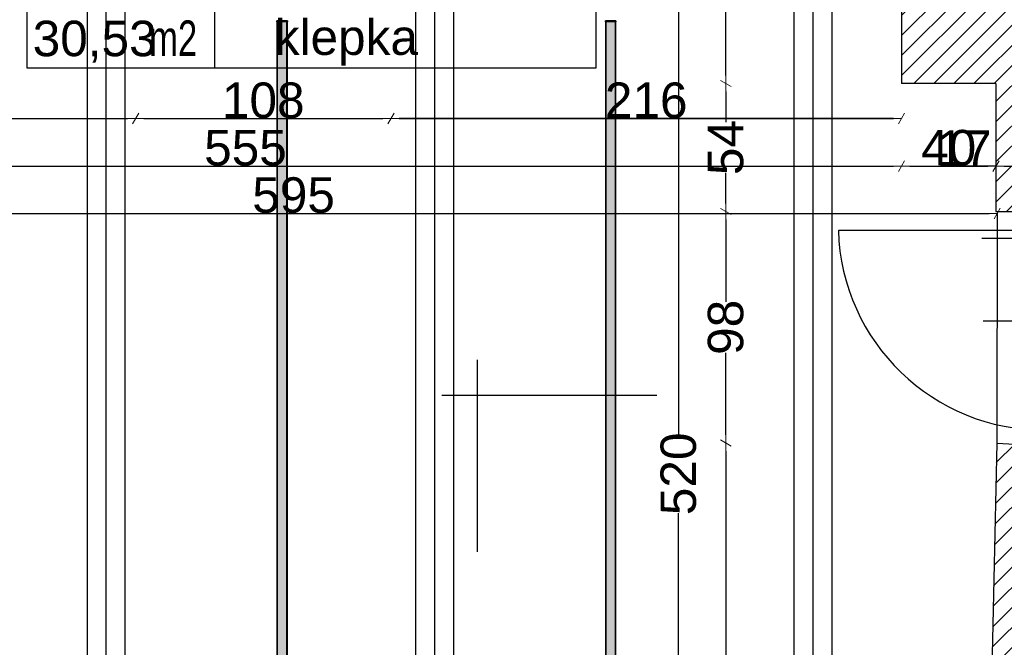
# Model space of a CAD drawing. Header units: millimetres. Extents: x 77315 to 1057463, y -108895 to -47643.
# Tile 35 of 62: x 97534 to 101700, y -103016 to -100363. Entities that reach past the tile are written whole.
import ezdxf

# ---------------------------------------------------------------- set-up
doc = ezdxf.new("R2010")
doc.units = ezdxf.units.MM
doc.header["$MEASUREMENT"] = 0
for name, color, linetype in [('A-DRZWI', 7, 'Continuous'), ('A-OPISY-2', 7, 'Continuous'), ('A-OPISY-3', 7, 'Continuous'), ('belki nad', 7, 'Continuous'), ('DIM MALY', 7, 'Continuous'), ('Drawing & Figure', 7, 'Continuous'), ('linia nadproza', 7, 'Continuous'), ('Nowe_Interior - Lamp', 7, 'Continuous'), ('opisy inne', 7, 'Continuous'), ('OSIE', 7, 'Continuous'), ('SCIANY_KONSTR', 7, 'Continuous'), ('Structural - Bearing', 7, 'Continuous')]:
    doc.layers.add(name, color=color, linetype=linetype)
doc.styles.add('STYL_AUTOMATYCZNY_1', font='arial.ttf')
doc.styles.add('STYL_AUTOMATYCZNY_2', font='arial.ttf')
doc.styles.add('STYL_AUTOMATYCZNY_4', font='arial.ttf', dxfattribs={"width": 0.7})
doc.dimstyles.new('STYL_AUTOMATYCZNY__1', dxfattribs={"dimtxt": 150, "dimasz": 34.231941, "dimexe": 0.18, "dimexo": 0.0625, "dimgap": 0, "dimtad": 1, "dimdec": 0, "dimlfac": 0.1, "dimzin": 0, "dimdsep": 46, "dimtxsty": 'STYL_AUTOMATYCZNY_2', "dimblk": 'ARROWHEAD_2', "dimblk1": 'ARROWHEAD_2', "dimblk2": 'ARROWHEAD_2', "dimcen": 0.09, "dimse1": 1, "dimse2": 1, "dimclrd": 7, "dimclre": 7, "dimclrt": 7, "dimadec": 0, "dimazin": 0, "dimtfac": 1, "dimtdec": 4, "dimtmove": 0, "dimatfit": 3, "dimfxl": 0, "dimtolj": 1, "dimtzin": 0, "dimarcsym": 0})
doc.dimstyles.new('STYL_AUTOMATYCZNY__2', dxfattribs={"dimtxt": 150, "dimasz": 34.231941, "dimexe": 0.18, "dimexo": 0.0625, "dimgap": 0, "dimtad": 1, "dimtih": 1, "dimtoh": 1, "dimdec": 0, "dimlfac": 0.1, "dimzin": 0, "dimdsep": 46, "dimtxsty": 'STYL_AUTOMATYCZNY_2', "dimblk": 'ARROWHEAD_2', "dimblk1": 'ARROWHEAD_2', "dimblk2": 'ARROWHEAD_2', "dimcen": 0.09, "dimse1": 1, "dimse2": 1, "dimclrd": 7, "dimclre": 7, "dimclrt": 7, "dimadec": 0, "dimazin": 0, "dimtfac": 1, "dimtdec": 4, "dimtmove": 0, "dimatfit": 3, "dimfxl": 0, "dimtolj": 1, "dimtzin": 0, "dimarcsym": 0})
pattern_1 = [(45, (0, 0), (-42.426407, 42.426407), [])]

# ---------------------------------------------------------------- blocks, each defined once
blk = doc.blocks.new('ARROWHEAD_2')
at = {"color": 0, "linetype": 'Continuous', "lineweight": 0}
for p, q in [((0, 0), (-1, 0)), ((-0.38, -0.66), (0.38, 0.66))]:
    blk.add_line(p, q, dxfattribs=at)
blk = doc.blocks.new('*D15')
at = {"layer": 'Defpoints', "color": 0}
for p in [(101265, -100741.8), (101664.2, -100741.8), (101664.2, -100981.9)]:
    blk.add_point(p, dxfattribs=at)
at = {"layer": 'DIM MALY', "color": 7, "lineweight": -2}
blk.add_line((101299.3, -100981.9), (101629.9, -100981.9), dxfattribs=at)
at = {"layer": 'DIM MALY', "color": 7, "lineweight": -2, "xscale": 34.23194115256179, "yscale": 34.23194115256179, "zscale": 34.23194115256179, "rotation": 180}
blk.add_blockref('ARROWHEAD_2', (101265, -100981.9), dxfattribs=at)
at = {"layer": 'DIM MALY', "color": 7, "lineweight": -2, "xscale": 34.23194115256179, "yscale": 34.23194115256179, "zscale": 34.23194115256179}
blk.add_blockref('ARROWHEAD_2', (101664.2, -100981.9), dxfattribs=at)
at = {"layer": 'DIM MALY', "color": 7, "insert": (101464.3, -100905.3), "char_height": 150, "attachment_point": 5, "style": 'STYL_AUTOMATYCZNY_2'}
blk.add_mtext('\\A1;40', dxfattribs=at)
blk = doc.blocks.new('*D105')
at = {"layer": 'Defpoints', "color": 0}
for p in [(99105, -100714.7), (101265, -100714.7), (99105, -100781.5)]:
    blk.add_point(p, dxfattribs=at)
at = {"layer": 'DIM MALY', "color": 7, "lineweight": -2}
blk.add_line((101230.8, -100781.5), (99139.3, -100781.5), dxfattribs=at)
at = {"layer": 'DIM MALY', "color": 7, "lineweight": -2, "xscale": 34.23194115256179, "yscale": 34.23194115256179, "zscale": 34.23194115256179, "rotation": 180}
blk.add_blockref('ARROWHEAD_2', (99105, -100781.5), dxfattribs=at)
at = {"layer": 'DIM MALY', "color": 7, "lineweight": -2, "xscale": 34.23194115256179, "yscale": 34.23194115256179, "zscale": 34.23194115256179}
blk.add_blockref('ARROWHEAD_2', (101265, -100781.5), dxfattribs=at)
at = {"layer": 'DIM MALY', "color": 7, "insert": (100184.7, -100704.9), "char_height": 150, "attachment_point": 5, "style": 'STYL_AUTOMATYCZNY_2'}
blk.add_mtext('\\A1;216', dxfattribs=at)
blk = doc.blocks.new('*D107')
at = {"layer": 'Defpoints', "color": 0}
for p in [(101834.1, -100981.9), (101834.1, -101086.9), (101664.2, -101132.7)]:
    blk.add_point(p, dxfattribs=at)
at = {"layer": 'DIM MALY', "color": 7, "lineweight": -2}
for p, q in [((101629.9, -100981.9), (101429.2, -100981.9)), ((101664.2, -100981.9), (101629.9, -100981.9)), ((101698.4, -100981.9), (101799.9, -100981.9))]:
    blk.add_line(p, q, dxfattribs=at)
at = {"layer": 'DIM MALY', "color": 7, "lineweight": -2, "xscale": 34.23194115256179, "yscale": 34.23194115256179, "zscale": 34.23194115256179, "rotation": 180}
blk.add_blockref('ARROWHEAD_2', (101664.2, -100981.9), dxfattribs=at)
at = {"layer": 'DIM MALY', "color": 7, "lineweight": -2, "xscale": 34.23194115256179, "yscale": 34.23194115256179, "zscale": 34.23194115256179}
blk.add_blockref('ARROWHEAD_2', (101834.1, -100981.9), dxfattribs=at)
at = {"layer": 'DIM MALY', "color": 7, "insert": (101529.5, -100906.6), "char_height": 150, "attachment_point": 5, "style": 'STYL_AUTOMATYCZNY_2'}
blk.add_mtext('\\A1;17', dxfattribs=at)
blk = doc.blocks.new('*D109')
at = {"layer": 'Defpoints', "color": 0}
for p in [(98025, -100714.7), (99105, -100714.7), (99105, -100781.5)]:
    blk.add_point(p, dxfattribs=at)
at = {"layer": 'DIM MALY', "color": 7, "lineweight": -2}
blk.add_line((98059.3, -100781.5), (99070.8, -100781.5), dxfattribs=at)
at = {"layer": 'DIM MALY', "color": 7, "lineweight": -2, "xscale": 34.23194115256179, "yscale": 34.23194115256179, "zscale": 34.23194115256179, "rotation": 180}
blk.add_blockref('ARROWHEAD_2', (98025, -100781.5), dxfattribs=at)
at = {"layer": 'DIM MALY', "color": 7, "lineweight": -2, "xscale": 34.23194115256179, "yscale": 34.23194115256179, "zscale": 34.23194115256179}
blk.add_blockref('ARROWHEAD_2', (99105, -100781.5), dxfattribs=at)
at = {"layer": 'DIM MALY', "color": 7, "insert": (98564.7, -100704.9), "char_height": 150, "attachment_point": 5, "style": 'STYL_AUTOMATYCZNY_2'}
blk.add_mtext('\\A1;108', dxfattribs=at)
blk = doc.blocks.new('*D110')
at = {"layer": 'Defpoints', "color": 0}
for p in [(99105, -100714.7), (101265, -100714.7), (101265, -100781.5)]:
    blk.add_point(p, dxfattribs=at)
at = {"layer": 'DIM MALY', "color": 7, "lineweight": -2}
blk.add_line((99139.3, -100781.5), (101230.8, -100781.5), dxfattribs=at)
at = {"layer": 'DIM MALY', "color": 7, "lineweight": -2, "xscale": 34.23194115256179, "yscale": 34.23194115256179, "zscale": 34.23194115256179, "rotation": 180}
blk.add_blockref('ARROWHEAD_2', (99105, -100781.5), dxfattribs=at)
at = {"layer": 'DIM MALY', "color": 7, "lineweight": -2, "xscale": 34.23194115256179, "yscale": 34.23194115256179, "zscale": 34.23194115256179}
blk.add_blockref('ARROWHEAD_2', (101265, -100781.5), dxfattribs=at)
at = {"layer": 'DIM MALY', "color": 7, "insert": (100184.7, -100704.9), "char_height": 150, "attachment_point": 5, "style": 'STYL_AUTOMATYCZNY_2'}
blk.add_mtext('\\A1;216', dxfattribs=at)
blk = doc.blocks.new('*D117')
at = {"layer": 'Defpoints', "color": 0}
for p in [(95717.8, -100764.2), (101669.1, -101182.2), (101669.1, -101266.2)]:
    blk.add_point(p, dxfattribs=at)
at = {"layer": 'DIM MALY', "color": 7, "lineweight": -2}
blk.add_line((95752, -101182.2), (101634.9, -101182.2), dxfattribs=at)
at = {"layer": 'DIM MALY', "color": 7, "lineweight": -2, "xscale": 34.23194115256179, "yscale": 34.23194115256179, "zscale": 34.23194115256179, "rotation": 180}
blk.add_blockref('ARROWHEAD_2', (95717.8, -101182.2), dxfattribs=at)
at = {"layer": 'DIM MALY', "color": 7, "lineweight": -2, "xscale": 34.23194115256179, "yscale": 34.23194115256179, "zscale": 34.23194115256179}
blk.add_blockref('ARROWHEAD_2', (101669.1, -101182.2), dxfattribs=at)
at = {"layer": 'DIM MALY', "color": 7, "insert": (98693.1, -101105.6), "char_height": 150, "attachment_point": 5, "style": 'STYL_AUTOMATYCZNY_2'}
blk.add_mtext('\\A1;595', dxfattribs=at)
blk = doc.blocks.new('*D118')
at = {"layer": 'Defpoints', "color": 0}
for p in [(100521.3, -99682.9), (100823.3, -99682.9), (100823.3, -100632.9)]:
    blk.add_point(p, dxfattribs=at)
at = {"layer": 'DIM MALY', "color": 7, "lineweight": -2}
for p, q in [((100521.3, -99717.1), (100521.3, -100050.1)), ((100521.3, -100598.6), (100521.3, -100266.1))]:
    blk.add_line(p, q, dxfattribs=at)
at = {"layer": 'DIM MALY', "color": 7, "lineweight": -2, "xscale": 34.23194115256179, "yscale": 34.23194115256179, "zscale": 34.23194115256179}
for p, rotation in [((100521.3, -99682.9), 90), ((100521.3, -100632.9), 270)]:
    blk.add_blockref('ARROWHEAD_2', p, dxfattribs=dict(at, rotation=rotation))
at = {"layer": 'DIM MALY', "color": 7, "insert": (100521.3, -100158.1), "char_height": 150, "attachment_point": 5, "rotation": 90, "style": 'STYL_AUTOMATYCZNY_2'}
blk.add_mtext('\\A1;95', dxfattribs=at)
blk = doc.blocks.new('*D122')
at = {"layer": 'Defpoints', "color": 0}
for p in [(100521.3, -100632.9), (100823.3, -100632.9), (101187.3, -101174.4)]:
    blk.add_point(p, dxfattribs=at)
at = {"layer": 'DIM MALY', "color": 7, "lineweight": -2}
for p, q in [((100521.3, -100667.1), (100521.3, -100796.8)), ((100521.3, -101140.2), (100521.3, -101011))]:
    blk.add_line(p, q, dxfattribs=at)
at = {"layer": 'DIM MALY', "color": 7, "lineweight": -2, "xscale": 34.23194115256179, "yscale": 34.23194115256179, "zscale": 34.23194115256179}
for p, rotation in [((100521.3, -100632.9), 90), ((100521.3, -101174.4), 270)]:
    blk.add_blockref('ARROWHEAD_2', p, dxfattribs=dict(at, rotation=rotation))
at = {"layer": 'DIM MALY', "color": 7, "insert": (100521.3, -100903.9), "char_height": 150, "attachment_point": 5, "rotation": 90, "style": 'STYL_AUTOMATYCZNY_2'}
blk.add_mtext('\\A1;54', dxfattribs=at)
blk = doc.blocks.new('*D123')
at = {"layer": 'Defpoints', "color": 0}
for p in [(100521.3, -99682.9), (100823.3, -99682.9), (100823.3, -100632.9)]:
    blk.add_point(p, dxfattribs=at)
at = {"layer": 'DIM MALY', "color": 7, "lineweight": -2}
for p, q in [((100521.3, -99717.1), (100521.3, -100050.1)), ((100521.3, -100598.6), (100521.3, -100266.1))]:
    blk.add_line(p, q, dxfattribs=at)
at = {"layer": 'DIM MALY', "color": 7, "lineweight": -2, "xscale": 34.23194115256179, "yscale": 34.23194115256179, "zscale": 34.23194115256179}
for p, rotation in [((100521.3, -99682.9), 90), ((100521.3, -100632.9), 270)]:
    blk.add_blockref('ARROWHEAD_2', p, dxfattribs=dict(at, rotation=rotation))
at = {"layer": 'DIM MALY', "color": 7, "insert": (100521.3, -100158.1), "char_height": 150, "attachment_point": 5, "rotation": 90, "style": 'STYL_AUTOMATYCZNY_2'}
blk.add_mtext('\\A1;95', dxfattribs=at)
blk = doc.blocks.new('*D124')
at = {"layer": 'Defpoints', "color": 0}
for p in [(100521.3, -101174.4), (101187.3, -101174.4), (101222.4, -102152.9)]:
    blk.add_point(p, dxfattribs=at)
at = {"layer": 'DIM MALY', "color": 7, "lineweight": -2}
for p, q in [((100521.3, -101208.6), (100521.3, -101556.3)), ((100521.3, -102118.6), (100521.3, -101771.5))]:
    blk.add_line(p, q, dxfattribs=at)
at = {"layer": 'DIM MALY', "color": 7, "lineweight": -2, "xscale": 34.23194115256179, "yscale": 34.23194115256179, "zscale": 34.23194115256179}
for p, rotation in [((100521.3, -101174.4), 90), ((100521.3, -102152.9), 270)]:
    blk.add_blockref('ARROWHEAD_2', p, dxfattribs=dict(at, rotation=rotation))
at = {"layer": 'DIM MALY', "color": 7, "insert": (100521.3, -101663.9), "char_height": 150, "attachment_point": 5, "rotation": 90, "style": 'STYL_AUTOMATYCZNY_2'}
blk.add_mtext('\\A1;98', dxfattribs=at)
blk = doc.blocks.new('*D125')
at = {"layer": 'Defpoints', "color": 0}
for p in [(100521.3, -100632.9), (100823.3, -100632.9), (101187.3, -101174.4)]:
    blk.add_point(p, dxfattribs=at)
at = {"layer": 'DIM MALY', "color": 7, "lineweight": -2}
for p, q in [((100521.3, -100667.1), (100521.3, -100796.8)), ((100521.3, -101140.2), (100521.3, -101011))]:
    blk.add_line(p, q, dxfattribs=at)
at = {"layer": 'DIM MALY', "color": 7, "lineweight": -2, "xscale": 34.23194115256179, "yscale": 34.23194115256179, "zscale": 34.23194115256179}
for p, rotation in [((100521.3, -100632.9), 90), ((100521.3, -101174.4), 270)]:
    blk.add_blockref('ARROWHEAD_2', p, dxfattribs=dict(at, rotation=rotation))
at = {"layer": 'DIM MALY', "color": 7, "insert": (100521.3, -100903.9), "char_height": 150, "attachment_point": 5, "rotation": 90, "style": 'STYL_AUTOMATYCZNY_2'}
blk.add_mtext('\\A1;54', dxfattribs=at)
blk = doc.blocks.new('*D126')
at = {"layer": 'Defpoints', "color": 0}
for p in [(100521.3, -99682.9), (100823.3, -99682.9), (100823.3, -100632.9)]:
    blk.add_point(p, dxfattribs=at)
at = {"layer": 'DIM MALY', "color": 7, "lineweight": -2}
for p, q in [((100521.3, -99717.1), (100521.3, -100050.1)), ((100521.3, -100598.6), (100521.3, -100266.1))]:
    blk.add_line(p, q, dxfattribs=at)
at = {"layer": 'DIM MALY', "color": 7, "lineweight": -2, "xscale": 34.23194115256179, "yscale": 34.23194115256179, "zscale": 34.23194115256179}
for p, rotation in [((100521.3, -99682.9), 90), ((100521.3, -100632.9), 270)]:
    blk.add_blockref('ARROWHEAD_2', p, dxfattribs=dict(at, rotation=rotation))
at = {"layer": 'DIM MALY', "color": 7, "insert": (100521.3, -100158.1), "char_height": 150, "attachment_point": 5, "rotation": 90, "style": 'STYL_AUTOMATYCZNY_2'}
blk.add_mtext('\\A1;95', dxfattribs=at)
blk = doc.blocks.new('*D127')
at = {"layer": 'Defpoints', "color": 0}
for p in [(100521.3, -102152.9), (101222.4, -102152.9), (101222.4, -104882.9)]:
    blk.add_point(p, dxfattribs=at)
at = {"layer": 'DIM MALY', "color": 7, "lineweight": -2}
for p, q in [((100521.3, -102187.1), (100521.3, -103351.2)), ((100521.3, -104848.6), (100521.3, -103685.2))]:
    blk.add_line(p, q, dxfattribs=at)
at = {"layer": 'DIM MALY', "color": 7, "lineweight": -2, "xscale": 34.23194115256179, "yscale": 34.23194115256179, "zscale": 34.23194115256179}
for p, rotation in [((100521.3, -102152.9), 90), ((100521.3, -104882.9), 270)]:
    blk.add_blockref('ARROWHEAD_2', p, dxfattribs=dict(at, rotation=rotation))
at = {"layer": 'DIM MALY', "color": 7, "insert": (100521.3, -103518.2), "char_height": 150, "attachment_point": 5, "rotation": 90, "style": 'STYL_AUTOMATYCZNY_2'}
blk.add_mtext('\\A1;273', dxfattribs=at)
blk = doc.blocks.new('*D128')
at = {"layer": 'Defpoints', "color": 0}
for p in [(100521.3, -101174.4), (101187.3, -101174.4), (101222.4, -102152.9)]:
    blk.add_point(p, dxfattribs=at)
at = {"layer": 'DIM MALY', "color": 7, "lineweight": -2}
for p, q in [((100521.3, -101208.6), (100521.3, -101556.3)), ((100521.3, -102118.6), (100521.3, -101771.5))]:
    blk.add_line(p, q, dxfattribs=at)
at = {"layer": 'DIM MALY', "color": 7, "lineweight": -2, "xscale": 34.23194115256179, "yscale": 34.23194115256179, "zscale": 34.23194115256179}
for p, rotation in [((100521.3, -101174.4), 90), ((100521.3, -102152.9), 270)]:
    blk.add_blockref('ARROWHEAD_2', p, dxfattribs=dict(at, rotation=rotation))
at = {"layer": 'DIM MALY', "color": 7, "insert": (100521.3, -101663.9), "char_height": 150, "attachment_point": 5, "rotation": 90, "style": 'STYL_AUTOMATYCZNY_2'}
blk.add_mtext('\\A1;98', dxfattribs=at)
blk = doc.blocks.new('*D129')
at = {"layer": 'Defpoints', "color": 0}
for p in [(100521.3, -100632.9), (100823.3, -100632.9), (101187.3, -101174.4)]:
    blk.add_point(p, dxfattribs=at)
at = {"layer": 'DIM MALY', "color": 7, "lineweight": -2}
for p, q in [((100521.3, -100667.1), (100521.3, -100796.8)), ((100521.3, -101140.2), (100521.3, -101011))]:
    blk.add_line(p, q, dxfattribs=at)
at = {"layer": 'DIM MALY', "color": 7, "lineweight": -2, "xscale": 34.23194115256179, "yscale": 34.23194115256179, "zscale": 34.23194115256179}
for p, rotation in [((100521.3, -100632.9), 90), ((100521.3, -101174.4), 270)]:
    blk.add_blockref('ARROWHEAD_2', p, dxfattribs=dict(at, rotation=rotation))
at = {"layer": 'DIM MALY', "color": 7, "insert": (100521.3, -100903.9), "char_height": 150, "attachment_point": 5, "rotation": 90, "style": 'STYL_AUTOMATYCZNY_2'}
blk.add_mtext('\\A1;54', dxfattribs=at)
blk = doc.blocks.new('*D130')
at = {"layer": 'Defpoints', "color": 0}
for p in [(100521.3, -99682.9), (100823.3, -99682.9), (100823.3, -100632.9)]:
    blk.add_point(p, dxfattribs=at)
at = {"layer": 'DIM MALY', "color": 7, "lineweight": -2}
for p, q in [((100521.3, -99717.1), (100521.3, -100050.1)), ((100521.3, -100598.6), (100521.3, -100266.1))]:
    blk.add_line(p, q, dxfattribs=at)
at = {"layer": 'DIM MALY', "color": 7, "lineweight": -2, "xscale": 34.23194115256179, "yscale": 34.23194115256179, "zscale": 34.23194115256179}
for p, rotation in [((100521.3, -99682.9), 90), ((100521.3, -100632.9), 270)]:
    blk.add_blockref('ARROWHEAD_2', p, dxfattribs=dict(at, rotation=rotation))
at = {"layer": 'DIM MALY', "color": 7, "insert": (100521.3, -100158.1), "char_height": 150, "attachment_point": 5, "rotation": 90, "style": 'STYL_AUTOMATYCZNY_2'}
blk.add_mtext('\\A1;95', dxfattribs=at)
blk = doc.blocks.new('*D260')
at = {"layer": 'Defpoints', "color": 0}
for p in [(101265, -100734.3), (101265, -100981.9), (95714.8, -101083.7)]:
    blk.add_point(p, dxfattribs=at)
at = {"layer": 'DIM MALY', "color": 7, "lineweight": -2}
blk.add_line((95749, -100981.9), (101230.8, -100981.9), dxfattribs=at)
at = {"layer": 'DIM MALY', "color": 7, "lineweight": -2, "xscale": 34.23194115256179, "yscale": 34.23194115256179, "zscale": 34.23194115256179, "rotation": 180}
blk.add_blockref('ARROWHEAD_2', (95714.8, -100981.9), dxfattribs=at)
at = {"layer": 'DIM MALY', "color": 7, "lineweight": -2, "xscale": 34.23194115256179, "yscale": 34.23194115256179, "zscale": 34.23194115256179}
blk.add_blockref('ARROWHEAD_2', (101265, -100981.9), dxfattribs=at)
at = {"layer": 'DIM MALY', "color": 7, "insert": (98489.5, -100905.6), "char_height": 150, "attachment_point": 5, "style": 'STYL_AUTOMATYCZNY_2'}
blk.add_mtext('\\A1;555', dxfattribs=at)
blk = doc.blocks.new('*D297')
at = {"layer": 'Defpoints', "color": 0}
for p in [(100396.3, -99682.9), (100321.3, -104882.9), (100465.8, -104882.9)]:
    blk.add_point(p, dxfattribs=at)
at = {"layer": 'DIM MALY', "color": 7, "lineweight": -2}
for p, q in [((100321.3, -99717.1), (100321.3, -102117.8)), ((100321.3, -104848.6), (100321.3, -102448.7))]:
    blk.add_line(p, q, dxfattribs=at)
at = {"layer": 'DIM MALY', "color": 7, "lineweight": -2, "xscale": 34.23194115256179, "yscale": 34.23194115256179, "zscale": 34.23194115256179}
for p, rotation in [((100321.3, -99682.9), 90), ((100321.3, -104882.9), 270)]:
    blk.add_blockref('ARROWHEAD_2', p, dxfattribs=dict(at, rotation=rotation))
at = {"layer": 'DIM MALY', "color": 7, "insert": (100321.3, -102283.2), "char_height": 150, "attachment_point": 5, "rotation": 90, "style": 'STYL_AUTOMATYCZNY_2'}
blk.add_mtext('\\A1;520', dxfattribs=at)
blk = doc.blocks.new('*D331')
at = {"layer": 'Defpoints', "color": 0}
for p in [(98025, -100714.7), (98025, -100781.5), (95724.1, -100893.5)]:
    blk.add_point(p, dxfattribs=at)
at = {"layer": 'DIM MALY', "color": 7, "lineweight": -2}
blk.add_line((95758.3, -100781.5), (97990.8, -100781.5), dxfattribs=at)
at = {"layer": 'DIM MALY', "color": 7, "lineweight": -2, "xscale": 34.23194115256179, "yscale": 34.23194115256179, "zscale": 34.23194115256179, "rotation": 180}
blk.add_blockref('ARROWHEAD_2', (95724.1, -100781.5), dxfattribs=at)
at = {"layer": 'DIM MALY', "color": 7, "lineweight": -2, "xscale": 34.23194115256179, "yscale": 34.23194115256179, "zscale": 34.23194115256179}
blk.add_blockref('ARROWHEAD_2', (98025, -100781.5), dxfattribs=at)
at = {"layer": 'DIM MALY', "color": 7, "insert": (96874.2, -100704.9), "char_height": 150, "attachment_point": 5, "style": 'STYL_AUTOMATYCZNY_2'}
blk.add_mtext('\\A1;230', dxfattribs=at)
blk = doc.blocks.new('*D332')
at = {"layer": 'Defpoints', "color": 0}
for p in [(98025, -100714.7), (99105, -100714.7), (99105, -100781.5)]:
    blk.add_point(p, dxfattribs=at)
at = {"layer": 'DIM MALY', "color": 7, "lineweight": -2}
blk.add_line((98059.3, -100781.5), (99070.8, -100781.5), dxfattribs=at)
at = {"layer": 'DIM MALY', "color": 7, "lineweight": -2, "xscale": 34.23194115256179, "yscale": 34.23194115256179, "zscale": 34.23194115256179, "rotation": 180}
blk.add_blockref('ARROWHEAD_2', (98025, -100781.5), dxfattribs=at)
at = {"layer": 'DIM MALY', "color": 7, "lineweight": -2, "xscale": 34.23194115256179, "yscale": 34.23194115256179, "zscale": 34.23194115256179}
blk.add_blockref('ARROWHEAD_2', (99105, -100781.5), dxfattribs=at)
at = {"layer": 'DIM MALY', "color": 7, "insert": (98564.7, -100704.9), "char_height": 150, "attachment_point": 5, "style": 'STYL_AUTOMATYCZNY_2'}
blk.add_mtext('\\A1;108', dxfattribs=at)
blk = doc.blocks.new('*D333')
at = {"layer": 'Defpoints', "color": 0}
for p in [(99105, -100714.7), (101265, -100714.7), (101265, -100781.5)]:
    blk.add_point(p, dxfattribs=at)
at = {"layer": 'DIM MALY', "color": 7, "lineweight": -2}
blk.add_line((99139.3, -100781.5), (101230.8, -100781.5), dxfattribs=at)
at = {"layer": 'DIM MALY', "color": 7, "lineweight": -2, "xscale": 34.23194115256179, "yscale": 34.23194115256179, "zscale": 34.23194115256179, "rotation": 180}
blk.add_blockref('ARROWHEAD_2', (99105, -100781.5), dxfattribs=at)
at = {"layer": 'DIM MALY', "color": 7, "lineweight": -2, "xscale": 34.23194115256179, "yscale": 34.23194115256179, "zscale": 34.23194115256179}
blk.add_blockref('ARROWHEAD_2', (101265, -100781.5), dxfattribs=at)
at = {"layer": 'DIM MALY', "color": 7, "insert": (100184.7, -100704.9), "char_height": 150, "attachment_point": 5, "style": 'STYL_AUTOMATYCZNY_2'}
blk.add_mtext('\\A1;216', dxfattribs=at)

msp = doc.modelspace()

# ---------------------------------------------------------------- hatches: boundary and pattern name
at = {"layer": 'Drawing & Figure'}
h = msp.add_hatch(dxfattribs=at)
h.set_pattern_fill('Common_Brick_0002', color=256, style=0, pattern_type=2)
h.set_pattern_definition(pattern_1)
h.paths.add_polyline_path([(99094.4, -98984.5), (99094.4, -99114.5), (99105, -99682.9), (101265, -99682.9), (101265, -99914.6), (101265, -100205.7), (101265, -100632.9), (101664.2, -100632.9), (101664.2, -101174.4), (101974.1, -101174.4), (101974.1, -100521.7), (102874.1, -100527), (102875, -100087.3), (102850.9, -100084.7), (102850.9, -99957.3), (102821.1, -99957.2), (102821.1, -99956.7), (102191.9, -99954.2), (102190.9, -99903.3), (101953.7, -99903.3), (101953, -99466.3), (101952.9, -99403.3), (102190.9, -99403.3), (102188.5, -99228.9), (102184.6, -98949.9), (102182, -98765.8), (102162, -98765.8), (102087.1, -98765.8), (102087.1, -98765.9), (101949.5, -98769.1), (101949.5, -98625.8), (102182, -98625.8), (102181.9, -94913.1), (102053.8, -94913.1), (101659.4, -94891.2), (101644.5, -98079.9), (101329.1, -98081.1), (101314.5, -98961), (99339.4, -98984.5), (99339.4, -98984.2), (99259.4, -98984.3), (99179.4, -98984.4), (99124.2, -98984.5)])
h = msp.add_hatch(dxfattribs=at)
h.set_pattern_fill('Common_Brick_0002', color=256, style=0, pattern_type=2)
h.set_pattern_definition(pattern_1)
h.paths.add_polyline_path([(89654.6, -100102.9), (89694.3, -101162.9), (90244.3, -101151.9), (90244.3, -101152.9), (90264.3, -101152.9), (90264.3, -100832.9), (90764.3, -100826.6), (90823.3, -100825.8), (90823.3, -100825.3), (90903.3, -100824.3), (90903.3, -100824.8), (90983.3, -100823.8), (93664.1, -100790.2), (93744.1, -100789.2), (93824.1, -100788.2), (94503.3, -100779.6), (94854.3, -100775.2), (94934.3, -100774.2), (95014.3, -100773.2), (95044.3, -100772.9), (95044.3, -101287.2), (95044.3, -104162.2), (95044.3, -104362.2), (95044.3, -104732.9), (93158.2, -104732.9), (93068.8, -105120.5), (93068.8, -105263.1), (93082.2, -105383.1), (93091.7, -105383.1, -0.383982), (93127.2, -105418.4), (93139.5, -105418.4), (93139.5, -105433.4, 1.205804), (93187.4, -105465.6), (93202.1, -105465.6), (93202.1, -105483.1), (93284.8, -105483.1), (95122.5, -105483.1), (95163.8, -105483.1), (95163.8, -105465.6), (95178.6, -105465.6, 0.263086), (95201.5, -105483.1), (95209.5, -105483.1, 0.761796), (95217, -105427), (95217, -105412.2), (95663.8, -105412.2), (96110.6, -105412.2), (96110.6, -105427, 0.761796), (96118.1, -105483.1), (96126, -105483.1, 0.263086), (96149, -105465.6), (96163.8, -105465.6), (96163.8, -105483.1), (96246.4, -105483.1), (98021.7, -105483.1), (98037.6, -105483.1), (98037.6, -105465.6), (98052.4, -105465.6, 1.205804), (98100.2, -105433.4), (98100.2, -105418.4), (98112.6, -105418.4, -0.383982), (98148.1, -105383.1), (98157.6, -105383.1), (98170.9, -105263.1), (98170.9, -105130.5), (98077.5, -104882.9), (97788, -104882.9), (95677.5, -104882.9), (95679.6, -104662.9), (95682.5, -104362.2), (95684.4, -104162.2), (95712.1, -101287.2), (95727.5, -99682.9), (98025, -99682.9), (98094.2, -99114.5), (98094.2, -98984.5), (95622.2, -98984.5), (95616.6, -97541), (95023.8, -97541), (95026.5, -98041.5), (94503.3, -98041.4), (93024.1, -98041), (93024.1, -98041), (93024.1, -98532.9), (93024.1, -98981.5), (93034.1, -98981.5), (93164.1, -98981.5), (93164.1, -98532.9), (93164.1, -98201.5), (94503.3, -98201.5), (95016.5, -98201.5), (95016.5, -99042.9), (95036.5, -99042.9), (95274.5, -99042.9), (95274.5, -99182.9), (95016.5, -99182.9), (95016.5, -100032.8), (94642.7, -100032.8), (94503.3, -100032.8), (94346.5, -100032.8), (93368.8, -100032.8), (93187.6, -100032.8), (93187.6, -99972.8), (93047.6, -99972.8), (93047.6, -100102.8), (92867.6, -100102.8), (92867.6, -100591.8), (92867.6, -100622.8), (91784.1, -100622.8), (91784.1, -99845), (91644.1, -99845), (91644.1, -100102.9), (90903.3, -100102.9), (90764.3, -100102.9)])
h.paths.add_polyline_path([(94000.4, -100634.4), (93799.7, -100634.4), (93799.7, -100374.4), (94079.7, -100374.4), (94079.7, -100565.3)], flags=0)
h = msp.add_hatch(dxfattribs=at)
h.set_pattern_fill('Common_Brick_0002', color=256, style=0, pattern_type=2)
h.set_pattern_definition(pattern_1)
h.paths.add_polyline_path([(99004.1, -105130.5), (99004.1, -105133.1), (99004.1, -105263.1), (99017.4, -105383.1), (99026.9, -105383.1, -0.383982), (99062.4, -105418.4), (99074.8, -105418.4), (99074.8, -105433.4, 1.205804), (99122.6, -105465.6), (99137.4, -105465.6), (99137.4, -105483.1), (99204.1, -105483.1), (100947.8, -105483.1), (101030.5, -105483.1), (101030.5, -105465.6), (101045.3, -105465.6, 0.263086), (101068.2, -105483.1), (101076.2, -105483.1, 0.761796), (101083.7, -105427), (101083.7, -105412.2), (101530.5, -105412.2), (101977.3, -105412.2), (101977.3, -105427, 0.761796), (101984.8, -105483.1), (101992.7, -105483.1, 0.263086), (102015.7, -105465.6), (102030.5, -105465.6), (102030.5, -105483.1), (102113.1, -105483.1), (103924.3, -105483.1), (103924.3, -105465.7), (103939, -105465.7, 1.205804), (103986.9, -105433.5), (103986.9, -105418.5), (103999.2, -105418.5, -0.383982), (104034.7, -105383.1), (104044.2, -105383.1), (104057.6, -105263.1), (104057.6, -105133.1), (104057.6, -105120.6), (103945.6, -104852.9), (103944.9, -104852.9), (103844.1, -104852.9), (103844.1, -104162.2), (103844.1, -102612.9), (104065.1, -102614.3), (104741.9, -102618.9), (104741.9, -102618.7), (106171.9, -102627.6), (106171.9, -102628.6), (106251.9, -102629.2), (106251.9, -102618.7), (106370.4, -102462.9), (104954.1, -102462.9), (104954.1, -102402.3), (104954.2, -102162.3), (104954.2, -101922.3), (104954.2, -101876.9), (104954.2, -101286.9), (104954.2, -101086.9), (104954.2, -100540.3), (105004.2, -100540.6), (105004.6, -100517.3), (105003.8, -100516.6), (105001.4, -100099.6), (105011.2, -100099.6), (104997.1, -99971.2), (104808.8, -99969.9), (104807.5, -100169.9), (104600.5, -100168.5), (104107.5, -100165.1), (104108.8, -99965.1), (103861, -99963.2), (103861, -100145.9), (103873.8, -100532.8), (104843.4, -100540.6), (104843.4, -101086.9), (104843.4, -101286.9), (104843.4, -101876.9), (104843.5, -102467.9), (104065.1, -102467.9), (103743.6, -102467.9), (103743.6, -102482.8), (103746.4, -102482.8), (103744.1, -102612.9), (103743.7, -102612.9), (103744, -104162.2), (103744.1, -104862.9), (101964.1, -104862.9), (101964.1, -104482.9), (101889.3, -104482.9), (101749.6, -104482.9), (101749.6, -104482.7), (101749.3, -104342.9), (101963.9, -104342.9), (101963.9, -104162.2), (101963.9, -102612.9), (102946.5, -102612.8), (102946.5, -102462.9), (102251.9, -102462.9), (102171.9, -102462.9), (102091.9, -102462.9), (101974.1, -102462.9), (101974.1, -102205.7), (101974.1, -102162.9), (101834.1, -102162.9), (101667.5, -102152.9), (101623.3, -104162.2), (101612.3, -104662.9), (101607.5, -104882.9), (99117.5, -104882.9)])
at = {"layer": 'Nowe_Interior - Lamp'}
for points in [[(98666.9, -100368.4), (98621.9, -100368.4), (98621.9, -100372.4), (98666.9, -100372.4)], [(100056.9, -100368.4), (100011.9, -100368.4), (100011.9, -100372.4), (100056.9, -100372.4)]]:
    msp.add_hatch(color=256, dxfattribs=at).paths.add_polyline_path(points)
h = msp.add_hatch(dxfattribs=at)
h.set_pattern_fill('ANSI36_0002', color=256, style=0, pattern_type=2)
h.set_pattern_definition([(135, (98632.8477, -100879.8947), (-6.173926, 1.683798), [7.9375, -1.5875, 0, -1.5875])])
h.paths.add_polyline_path([(98664.9, -104293.4), (98664.9, -100372.4), (98623.9, -100372.4), (98623.9, -104293.4)])
h = msp.add_hatch(dxfattribs=at)
h.set_pattern_fill('ANSI36_0002', color=256, style=0, pattern_type=2)
h.set_pattern_definition([(135, (100022.8477, -100879.8947), (-6.173926, 1.683798), [7.9375, -1.5875, 0, -1.5875])])
h.paths.add_polyline_path([(100054.9, -104293.4), (100054.9, -100372.4), (100013.9, -100372.4), (100013.9, -104293.4)])

# ---------------------------------------------------------------- linework, layer by layer
at = {"layer": 'A-DRZWI'}
msp.add_line((102070.9, -101638.1), (101610, -101638.1), dxfattribs=at)
msp.add_lwpolyline([(101871.2, -101254.6), (100997.6, -101254.6, 0.406915), (101871.2, -102098.2)], format="xyb", dxfattribs=at)
at = {"layer": 'A-OPISY-3'}
msp.add_line((98358.7, -100328), (98358.7, -100567.9), dxfattribs=at)
msp.add_lwpolyline([(97565.8, -100567.9), (97565.8, -100087.9), (99971.8, -100087.9), (99971.8, -100567.9)], close=True, dxfattribs=at)
at = {"layer": 'belki nad'}
for p, q in [((97819.4, -99682.9), (97819.4, -104882.9)), ((97979.4, -99682.9), (97979.4, -104882.9)), ((99209.4, -99682.9), (99209.4, -104882.9)), ((99369.4, -99682.9), (99369.4, -104882.9)), ((100809.4, -99682.9), (100809.4, -104882.9)), ((100969.4, -99682.9), (100969.4, -104882.9))]:
    msp.add_line(p, q, dxfattribs=at)
at = {"layer": 'DIM MALY'}
msp.add_line((101603.9, -101287.2), (102013.8, -101287.2), dxfattribs=at)
at = {"layer": 'linia nadproza'}
msp.add_line((101669.1, -101182.2), (101667.5, -102152.9), dxfattribs=at)
at = {"layer": 'Nowe_Interior - Lamp'}
for points in [[(98666.9, -104297.4), (98666.9, -100368.4), (98621.9, -100368.4), (98621.9, -104297.4)], [(98666.9, -100368.4), (98666.9, -100372.4), (98621.9, -100372.4), (98621.9, -100368.4)], [(98664.9, -104293.4), (98664.9, -100372.4), (98623.9, -100372.4), (98623.9, -104293.4)], [(100056.9, -104297.4), (100056.9, -100368.4), (100011.9, -100368.4), (100011.9, -104297.4)], [(100056.9, -100368.4), (100056.9, -100372.4), (100011.9, -100372.4), (100011.9, -100368.4)], [(100054.9, -104293.4), (100054.9, -100372.4), (100013.9, -100372.4), (100013.9, -104293.4)]]:
    msp.add_lwpolyline(points, close=True, dxfattribs=at)
at = {"layer": 'opisy inne'}
for p, q in [((99469.8, -101801.6), (99469.8, -102613)), ((100229.5, -101951.6), (99319.8, -101951.6))]:
    msp.add_line(p, q, dxfattribs=at)
at = {"layer": 'OSIE'}
for p, q in [((97899.4, -99682.9), (97899.4, -104882.9)), ((99289.4, -99682.9), (99289.4, -104882.9)), ((100889.4, -99682.9), (100889.4, -104882.9))]:
    msp.add_line(p, q, dxfattribs=at)
at = {"layer": 'SCIANY_KONSTR'}
for p, q in [((101265, -99682.9), (101265, -100632.9)), ((101664.2, -100632.9), (101265, -100632.9)), ((101664.2, -100632.9), (101664.2, -101174.4)), ((101667.5, -102152.9), (101607.5, -104882.9))]:
    msp.add_line(p, q, dxfattribs=at)
at = {"layer": 'Structural - Bearing'}
for p, q in [((101664.2, -101174.4), (101974.1, -101174.4)), ((101667.5, -102152.9), (101834.1, -102162.9))]:
    msp.add_line(p, q, dxfattribs=at)

# ---------------------------------------------------------------- texts
at = {"layer": 'A-OPISY-2', "char_height": 150}
for s, insert, attachment_point, style in [('\\A1;{\\pqr;\\fArial|b0|i0|c238|p0;\\W0.700000;m2}', (98285.4, -100366.5), 3, 'STYL_AUTOMATYCZNY_4'), ('\\A1;{\\pql;\\fArial|b0|i0|c238|p0;\\W1.000000;30,53}', (97589.3, -100545.6), 7, 'STYL_AUTOMATYCZNY_1'), ('\\A1;{\\pql;\\fArial|b0|i0|c238|p0;\\W1.000000;klepka}', (98613.4, -100557.4), 7, 'STYL_AUTOMATYCZNY_1')]:
    msp.add_mtext(s, dxfattribs=dict(at, insert=insert, attachment_point=attachment_point, style=style))

# ---------------------------------------------------------------- dimensions: what is measured, and where the dimension line sits
at = {"layer": 'DIM MALY'}
for base, p1, p2, angle, picture, middle in [((100321.3, -104882.9), (100396.3, -99682.9), (100465.8, -104882.9), 270, '*D297', (100321.3, -102283.2)), ((100521.3, -99682.9), (100823.3, -100632.9), (100823.3, -99682.9), 90, '*D118', (100521.3, -100158.1)), ((100521.3, -99682.9), (100823.3, -100632.9), (100823.3, -99682.9), 90, '*D123', (100521.3, -100158.1)), ((100521.3, -99682.9), (100823.3, -100632.9), (100823.3, -99682.9), 90, '*D126', (100521.3, -100158.1)), ((100521.3, -99682.9), (100823.3, -100632.9), (100823.3, -99682.9), 90, '*D130', (100521.3, -100158.1)), ((100521.3, -100632.9), (101187.3, -101174.4), (100823.3, -100632.9), 90, '*D122', (100521.3, -100903.9)), ((100521.3, -100632.9), (101187.3, -101174.4), (100823.3, -100632.9), 90, '*D125', (100521.3, -100903.9)), ((100521.3, -100632.9), (101187.3, -101174.4), (100823.3, -100632.9), 90, '*D129', (100521.3, -100903.9)), ((100521.3, -101174.4), (101222.4, -102152.9), (101187.3, -101174.4), 90, '*D124', (100521.3, -101663.9)), ((100521.3, -101174.4), (101222.4, -102152.9), (101187.3, -101174.4), 90, '*D128', (100521.3, -101663.9)), ((100521.3, -102152.9), (101222.4, -104882.9), (101222.4, -102152.9), 90, '*D127', (100521.3, -103518.2))]:
    dim = msp.add_linear_dim(base=base, p1=p1, p2=p2, angle=angle, dimstyle='STYL_AUTOMATYCZNY__1', dxfattribs=at)
    dim.commit()
    dim.dimension.update_dxf_attribs({"geometry": picture, "text_midpoint": middle, "dimtype": 160, "text_rotation": 90})
for base, p1, p2, picture, middle in [((98025, -100781.5), (95724.1, -100893.5), (98025, -100714.7), '*D331', (96874.2, -100781.5)), ((99105, -100781.5), (98025, -100714.7), (99105, -100714.7), '*D109', (98564.7, -100781.5)), ((99105, -100781.5), (98025, -100714.7), (99105, -100714.7), '*D332', (98564.7, -100781.5)), ((101265, -100781.5), (99105, -100714.7), (101265, -100714.7), '*D110', (100184.7, -100781.5)), ((101265, -100781.5), (99105, -100714.7), (101265, -100714.7), '*D333', (100184.7, -100781.5)), ((101265, -100981.9), (95714.8, -101083.7), (101265, -100734.3), '*D260', (98489.5, -100981.9)), ((101664.2, -100981.9), (101265, -100741.8), (101664.2, -100741.8), '*D15', (101464.3, -100981.9)), ((101669.1, -101182.2), (95717.8, -100764.2), (101669.1, -101266.2), '*D117', (98693.1, -101182.2)), ((101834.1, -100981.9), (101664.2, -101132.7), (101834.1, -101086.9), '*D107', (101529.5, -100981.9))]:
    dim = msp.add_linear_dim(base=base, p1=p1, p2=p2, dimstyle='STYL_AUTOMATYCZNY__2', dxfattribs=at)
    dim.commit()
    dim.dimension.update_dxf_attribs({"geometry": picture, "text_midpoint": middle, "dimtype": 160})
dim = msp.add_linear_dim(base=(99105, -100781.5), p1=(101265, -100714.7), p2=(99105, -100714.7), angle=180, dimstyle='STYL_AUTOMATYCZNY__2', dxfattribs=at)
dim.commit()
dim.dimension.update_dxf_attribs({"geometry": '*D105', "text_midpoint": (100184.7, -100781.5), "dimtype": 160})

doc.saveas('drawing.dxf')
